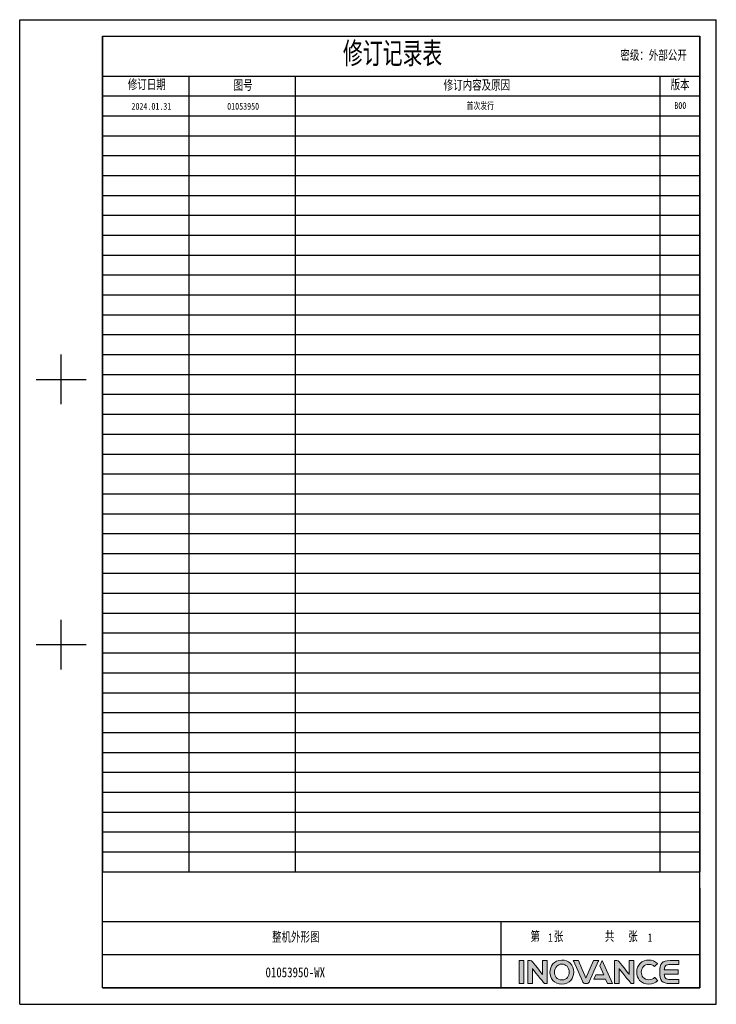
# Model space of a CAD drawing. Header units: millimetres. Extents: x 674 to 3111, y -226 to 595.
# Tile 2 of 47: x 1301 to 1882, y -226 to 595. Entities that reach past the tile are written whole.
import ezdxf
from ezdxf.enums import TextEntityAlignment as Align

# ---------------------------------------------------------------- set-up
doc = ezdxf.new("R2010")
doc.units = ezdxf.units.MM
doc.header["$LTSCALE"] = 30.734
doc.linetypes.add('DASHED', pattern=[0.2, 0.1, -0.1])
doc.layers.get('0').update_dxf_attribs({"linetype": 'CONTINUOUS'})
doc.layers.add('logo-蓝色', color=142, linetype='CONTINUOUS')
doc.layers.add('虚线', color=7, linetype='DASHED')
doc.styles.get("Standard").update_dxf_attribs({"font": 'txt', "width": 0.707})
doc.styles.add('仿宋体', font='STFANGSO.TTF', dxfattribs={"width": 0.8})

# ---------------------------------------------------------------- blocks, each defined once
blk = doc.blocks.new('1')
at = {"layer": 'logo-蓝色'}
h = blk.add_hatch(color=256, dxfattribs=at)
h.dxf.hatch_style = 1
edge = h.paths.add_edge_path()
edge.add_spline(control_points=[(5898.3, 153.2), (5898.3, 153.2), (5904.9, 153.2), (5904.9, 153.2), (5904.9, 153.2), (5904.9, 153.2), (5904.9, 186.6), (5904.9, 186.6), (5904.9, 186.6), (5904.9, 186.6), (5898.3, 186.6), (5898.3, 186.6), (5898.3, 186.6), (5898.3, 186.6), (5898.3, 153.2), (5898.3, 153.2)], knot_values=[0, 0, 0, 0, 0.25, 0.25, 0.25, 0.25, 0.5, 0.5, 0.5, 0.5, 0.75, 0.75, 0.75, 0.75, 1, 1, 1, 1], degree=3, periodic=1)
h = blk.add_hatch(color=256, dxfattribs=at)
h.dxf.hatch_style = 1
edge = h.paths.add_edge_path()
edge.add_spline(control_points=[(5932, 186.7), (5932, 186.7), (5932, 166.6), (5932, 166.6), (5932, 166.6), (5932, 166.6), (5917.3, 185.2), (5917.3, 185.2), (5917.3, 185.2), (5916.6, 186.1), (5915.6, 186.6), (5914.4, 186.6), (5914.4, 186.6), (5914.4, 186.6), (5910.8, 186.6), (5910.8, 186.6), (5910.8, 186.6), (5910.8, 186.6), (5910.8, 153.2), (5910.8, 153.2), (5910.8, 153.2), (5910.8, 153.2), (5917.4, 153.2), (5917.4, 153.2), (5917.4, 153.2), (5917.4, 153.2), (5917.4, 175.1), (5917.4, 175.1), (5917.4, 175.1), (5917.4, 175.1), (5934, 154.2), (5934, 154.2), (5934, 154.2), (5934.5, 153.6), (5935.2, 153.2), (5936, 153.2), (5936, 153.2), (5936, 153.2), (5938.7, 153.2), (5938.7, 153.2), (5938.7, 153.2), (5938.7, 153.2), (5938.7, 186.7), (5938.7, 186.7), (5938.7, 186.7), (5938.7, 186.7), (5932, 186.7), (5932, 186.7)], knot_values=[0, 0, 0, 0, 0.083333, 0.083333, 0.083333, 0.083333, 0.166667, 0.166667, 0.166667, 0.166667, 0.25, 0.25, 0.25, 0.25, 0.333333, 0.333333, 0.333333, 0.333333, 0.416667, 0.416667, 0.416667, 0.416667, 0.5, 0.5, 0.5, 0.5, 0.583333, 0.583333, 0.583333, 0.583333, 0.666667, 0.666667, 0.666667, 0.666667, 0.75, 0.75, 0.75, 0.75, 0.833333, 0.833333, 0.833333, 0.833333, 0.916667, 0.916667, 0.916667, 0.916667, 1, 1, 1, 1], degree=3, periodic=1)
h = blk.add_hatch(color=256, dxfattribs=at)
h.dxf.hatch_style = 1
edge = h.paths.add_edge_path(flags=16)
edge.add_spline(control_points=[(5952.6, 178.4), (5954.5, 180.3), (5957, 181.3), (5960.1, 181.3), (5960.1, 181.3), (5963.2, 181.3), (5965.7, 180.3), (5967.6, 178.4), (5967.6, 178.4), (5969.6, 176.3), (5970.8, 173.1), (5970.7, 169.7), (5970.7, 169.7), (5970.6, 164.4), (5967.8, 158.6), (5960.1, 158.6), (5960.1, 158.6), (5952.5, 158.6), (5949.6, 164.3), (5949.5, 169.7), (5949.5, 169.7), (5949.4, 173), (5950.5, 176.2), (5952.6, 178.4)], knot_values=[0, 0, 0, 0, 0.166667, 0.166667, 0.166667, 0.166667, 0.333333, 0.333333, 0.333333, 0.333333, 0.5, 0.5, 0.5, 0.5, 0.666667, 0.666667, 0.666667, 0.666667, 0.833333, 0.833333, 0.833333, 0.833333, 1, 1, 1, 1], degree=3, periodic=0)
edge = h.paths.add_edge_path()
edge.add_spline(control_points=[(5960.1, 187.3), (5948.3, 187.3), (5942.9, 178.2), (5942.9, 169.7), (5942.9, 169.7), (5942.9, 165.1), (5944.4, 160.9), (5947.1, 157.9), (5947.1, 157.9), (5950.2, 154.4), (5954.7, 152.5), (5960.1, 152.5), (5960.1, 152.5), (5965.5, 152.5), (5970, 154.4), (5973.1, 157.9), (5973.1, 157.9), (5975.7, 161), (5977.2, 165.2), (5977.3, 169.8), (5977.3, 169.8), (5977.3, 174.7), (5975.5, 179.4), (5972.3, 182.6), (5972.3, 182.6), (5969.3, 185.7), (5965, 187.3), (5960.1, 187.3)], knot_values=[0, 0, 0, 0, 0.142857, 0.142857, 0.142857, 0.142857, 0.285714, 0.285714, 0.285714, 0.285714, 0.428571, 0.428571, 0.428571, 0.428571, 0.571429, 0.571429, 0.571429, 0.571429, 0.714286, 0.714286, 0.714286, 0.714286, 0.857143, 0.857143, 0.857143, 0.857143, 1, 1, 1, 1], degree=3, periodic=0)
h = blk.add_hatch(color=256, dxfattribs=at)
h.dxf.hatch_style = 1
edge = h.paths.add_edge_path()
edge.add_spline(control_points=[(6006, 186.6), (6006, 186.6), (5995, 161.1), (5995, 161.1), (5995, 161.1), (5995, 161.1), (5984.1, 186.6), (5984.1, 186.6), (5984.1, 186.6), (5984.1, 186.6), (5976.7, 186.6), (5976.7, 186.6), (5976.7, 186.6), (5976.7, 186.6), (5990.7, 155.4), (5990.7, 155.4), (5990.7, 155.4), (5991.3, 154.1), (5992.5, 153.2), (5994, 153.2), (5994, 153.2), (5994, 153.2), (5994, 153.2), (5994, 153.2), (5994, 153.2), (5994, 153.2), (5996.1, 153.2), (5996.1, 153.2), (5996.1, 153.2), (5996.1, 153.2), (5996.1, 153.2), (5996.1, 153.2), (5996.1, 153.2), (5997.5, 153.2), (5998.8, 154.1), (5999.4, 155.4), (5999.4, 155.4), (5999.4, 155.4), (6013.4, 186.6), (6013.4, 186.6), (6013.4, 186.6), (6013.4, 186.6), (6006, 186.6), (6006, 186.6)], knot_values=[0, 0, 0, 0, 0.090909, 0.090909, 0.090909, 0.090909, 0.181818, 0.181818, 0.181818, 0.181818, 0.272727, 0.272727, 0.272727, 0.272727, 0.363636, 0.363636, 0.363636, 0.363636, 0.454545, 0.454545, 0.454545, 0.454545, 0.545455, 0.545455, 0.545455, 0.545455, 0.636364, 0.636364, 0.636364, 0.636364, 0.727273, 0.727273, 0.727273, 0.727273, 0.818182, 0.818182, 0.818182, 0.818182, 0.909091, 0.909091, 0.909091, 0.909091, 1, 1, 1, 1], degree=3, periodic=1)
h = blk.add_hatch(color=256, dxfattribs=at)
h.dxf.hatch_style = 1
edge = h.paths.add_edge_path()
edge.add_spline(control_points=[(6018.5, 186.6), (6018.5, 186.6), (6015.1, 178.9), (6015.1, 178.9), (6015.1, 178.9), (6015.1, 178.9), (6020.8, 165.7), (6020.8, 165.7), (6020.8, 165.7), (6020.8, 165.7), (6009.1, 165.7), (6009.1, 165.7), (6009.1, 165.7), (6009.1, 165.7), (6006.3, 159.5), (6006.3, 159.5), (6006.3, 159.5), (6006.3, 159.5), (6023.5, 159.5), (6023.5, 159.5), (6023.5, 159.5), (6023.5, 159.5), (6026.3, 153.2), (6026.3, 153.2), (6026.3, 153.2), (6026.3, 153.2), (6033.5, 153.2), (6033.5, 153.2), (6033.5, 153.2), (6033.5, 153.2), (6018.5, 186.6), (6018.5, 186.6)], knot_values=[0, 0, 0, 0, 0.125, 0.125, 0.125, 0.125, 0.25, 0.25, 0.25, 0.25, 0.375, 0.375, 0.375, 0.375, 0.5, 0.5, 0.5, 0.5, 0.625, 0.625, 0.625, 0.625, 0.75, 0.75, 0.75, 0.75, 0.875, 0.875, 0.875, 0.875, 1, 1, 1, 1], degree=3, periodic=1)
h = blk.add_hatch(color=256, dxfattribs=at)
h.dxf.hatch_style = 1
edge = h.paths.add_edge_path()
edge.add_spline(control_points=[(6057.5, 186.7), (6057.5, 186.7), (6057.5, 166.6), (6057.5, 166.6), (6057.5, 166.6), (6057.5, 166.6), (6042.8, 185.2), (6042.8, 185.2), (6042.8, 185.2), (6042.1, 186.1), (6041.1, 186.6), (6039.9, 186.6), (6039.9, 186.6), (6039.9, 186.6), (6036.3, 186.6), (6036.3, 186.6), (6036.3, 186.6), (6036.3, 186.6), (6036.3, 153.2), (6036.3, 153.2), (6036.3, 153.2), (6036.3, 153.2), (6042.9, 153.2), (6042.9, 153.2), (6042.9, 153.2), (6042.9, 153.2), (6042.9, 175.1), (6042.9, 175.1), (6042.9, 175.1), (6042.9, 175.1), (6059.5, 154.2), (6059.5, 154.2), (6059.5, 154.2), (6060, 153.6), (6060.7, 153.2), (6061.5, 153.2), (6061.5, 153.2), (6061.5, 153.2), (6064.1, 153.2), (6064.1, 153.2), (6064.1, 153.2), (6064.1, 153.2), (6064.1, 186.7), (6064.1, 186.7), (6064.1, 186.7), (6064.1, 186.7), (6057.5, 186.7), (6057.5, 186.7)], knot_values=[0, 0, 0, 0, 0.083333, 0.083333, 0.083333, 0.083333, 0.166667, 0.166667, 0.166667, 0.166667, 0.25, 0.25, 0.25, 0.25, 0.333333, 0.333333, 0.333333, 0.333333, 0.416667, 0.416667, 0.416667, 0.416667, 0.5, 0.5, 0.5, 0.5, 0.583333, 0.583333, 0.583333, 0.583333, 0.666667, 0.666667, 0.666667, 0.666667, 0.75, 0.75, 0.75, 0.75, 0.833333, 0.833333, 0.833333, 0.833333, 0.916667, 0.916667, 0.916667, 0.916667, 1, 1, 1, 1], degree=3, periodic=1)
h = blk.add_hatch(color=256, dxfattribs=at)
h.dxf.hatch_style = 1
edge = h.paths.add_edge_path()
edge.add_spline(control_points=[(6094.3, 162.1), (6092.3, 160), (6089.2, 158.8), (6086.2, 158.8), (6086.2, 158.8), (6078, 158.8), (6075.1, 164.4), (6075, 169.8), (6075, 169.8), (6075, 172.9), (6076.1, 175.9), (6078.2, 178), (6078.2, 178), (6080.1, 179.9), (6082.9, 181), (6086.2, 181), (6086.2, 181), (6089.2, 181), (6092, 179.9), (6094, 177.9), (6094, 177.9), (6094, 177.9), (6094.1, 177.8), (6094.1, 177.8), (6094.1, 177.8), (6094.1, 177.8), (6098.6, 182.1), (6098.6, 182.1), (6098.6, 182.1), (6098.6, 182.1), (6098.4, 182.2), (6098.4, 182.2), (6098.4, 182.2), (6095.1, 185.6), (6090.8, 187.3), (6086.2, 187.3), (6086.2, 187.3), (6081, 187.3), (6076.6, 185.7), (6073.4, 182.5), (6073.4, 182.5), (6070.3, 179.3), (6068.5, 174.7), (6068.5, 169.7), (6068.5, 169.7), (6068.5, 165.1), (6070, 160.9), (6072.7, 157.9), (6072.7, 157.9), (6075.8, 154.4), (6080.5, 152.5), (6086.2, 152.5), (6086.2, 152.5), (6091.2, 152.5), (6095.6, 154.2), (6098.9, 157.5), (6098.9, 157.5), (6098.9, 157.5), (6099, 157.6), (6099, 157.6), (6099, 157.6), (6099, 157.6), (6094.5, 162.2), (6094.5, 162.2), (6094.5, 162.2), (6094.5, 162.2), (6094.3, 162.1), (6094.3, 162.1)], knot_values=[0, 0, 0, 0, 0.058824, 0.058824, 0.058824, 0.058824, 0.117647, 0.117647, 0.117647, 0.117647, 0.176471, 0.176471, 0.176471, 0.176471, 0.235294, 0.235294, 0.235294, 0.235294, 0.294118, 0.294118, 0.294118, 0.294118, 0.352941, 0.352941, 0.352941, 0.352941, 0.411765, 0.411765, 0.411765, 0.411765, 0.470588, 0.470588, 0.470588, 0.470588, 0.529412, 0.529412, 0.529412, 0.529412, 0.588235, 0.588235, 0.588235, 0.588235, 0.647059, 0.647059, 0.647059, 0.647059, 0.705882, 0.705882, 0.705882, 0.705882, 0.764706, 0.764706, 0.764706, 0.764706, 0.823529, 0.823529, 0.823529, 0.823529, 0.882353, 0.882353, 0.882353, 0.882353, 0.941176, 0.941176, 0.941176, 0.941176, 1, 1, 1, 1], degree=3, periodic=0)
h = blk.add_hatch(color=256, dxfattribs=at)
h.dxf.hatch_style = 1
edge = h.paths.add_edge_path()
edge.add_spline(control_points=[(6116.9, 180.8), (6116.9, 180.8), (6129.4, 180.8), (6129.4, 180.8), (6129.4, 180.8), (6129.4, 180.8), (6129.4, 186.6), (6129.4, 186.6), (6129.4, 186.6), (6129.4, 186.6), (6116.7, 186.6), (6116.7, 186.6), (6116.7, 186.6), (6105.1, 186.6), (6101.9, 182.2), (6101.9, 170.3), (6101.9, 170.3), (6101.9, 170.3), (6101.9, 169.9), (6101.9, 169.9), (6101.9, 169.9), (6101.9, 169.9), (6101.9, 169.9), (6101.9, 169.9), (6101.9, 169.9), (6101.9, 169.9), (6101.9, 169.9), (6101.9, 169.9), (6101.9, 169.9), (6101.9, 169.9), (6101.9, 169.9), (6101.9, 169.9), (6101.9, 169.9), (6101.9, 169.9), (6101.9, 169.5), (6101.9, 169.5), (6101.9, 169.5), (6101.9, 157.7), (6105.1, 153.2), (6116.7, 153.2), (6116.7, 153.2), (6116.7, 153.2), (6129.4, 153.2), (6129.4, 153.2), (6129.4, 153.2), (6129.4, 153.2), (6129.4, 159), (6129.4, 159), (6129.4, 159), (6129.4, 159), (6116.9, 159), (6116.9, 159), (6116.9, 159), (6113.8, 159), (6111.5, 159.6), (6110.1, 161.2), (6110.1, 161.2), (6109, 162.5), (6108.5, 164.5), (6108.3, 166.8), (6108.3, 166.8), (6108.3, 166.8), (6128.3, 166.8), (6128.3, 166.8), (6128.3, 166.8), (6128.3, 166.8), (6128.3, 169.9), (6128.3, 169.9), (6128.3, 169.9), (6128.3, 169.9), (6128.3, 173), (6128.3, 173), (6128.3, 173), (6128.3, 173), (6108.3, 173), (6108.3, 173), (6108.3, 173), (6108.5, 175.4), (6109, 177.4), (6110.1, 178.7), (6110.1, 178.7), (6111.5, 180.3), (6113.8, 180.8), (6116.9, 180.8)], knot_values=[0, 0, 0, 0, 0.047619, 0.047619, 0.047619, 0.047619, 0.095238, 0.095238, 0.095238, 0.095238, 0.142857, 0.142857, 0.142857, 0.142857, 0.190476, 0.190476, 0.190476, 0.190476, 0.238095, 0.238095, 0.238095, 0.238095, 0.285714, 0.285714, 0.285714, 0.285714, 0.333333, 0.333333, 0.333333, 0.333333, 0.380952, 0.380952, 0.380952, 0.380952, 0.428571, 0.428571, 0.428571, 0.428571, 0.47619, 0.47619, 0.47619, 0.47619, 0.52381, 0.52381, 0.52381, 0.52381, 0.571429, 0.571429, 0.571429, 0.571429, 0.619048, 0.619048, 0.619048, 0.619048, 0.666667, 0.666667, 0.666667, 0.666667, 0.714286, 0.714286, 0.714286, 0.714286, 0.761905, 0.761905, 0.761905, 0.761905, 0.809524, 0.809524, 0.809524, 0.809524, 0.857143, 0.857143, 0.857143, 0.857143, 0.904762, 0.904762, 0.904762, 0.904762, 0.952381, 0.952381, 0.952381, 0.952381, 1, 1, 1, 1], degree=3, periodic=0)
for p, q in [((5175.4, 1549.2), (6183.7, 1549.2)), ((5175.4, 123.2), (5175.4, 1549.2)), ((6183.7, 123.2), (6183.7, 1549.2)), ((5295.4, 1525.2), (6159.6, 1525.2)), ((5295.4, 147.2), (5295.4, 1525.2)), ((5295.4, 1525.2), (5295.4, 315.3)), ((5295.4, 1525.2), (6159.6, 1525.2)), ((6159.6, 147.2), (6159.6, 1525.2)), ((6159.6, 1525.2), (6159.6, 315.3)), ((5295.4, 1467.6), (6159.6, 1467.6)), ((5295.4, 1438.8), (6159.6, 1438.8)), ((5235.4, 992.3), (5235.4, 1064.3)), ((5199.4, 1028.3), (5271.4, 1028.3)), ((5235.4, 608.2), (5235.4, 680.2)), ((5199.4, 644.2), (5271.4, 644.2)), ((6159.6, 291.3), (6159.6, 147.2)), ((5871.6, 195.2), (6159.6, 195.2)), ((5295.4, 147.2), (6159.6, 147.2)), ((5295.4, 147.2), (6159.6, 147.2)), ((5175.4, 123.2), (6183.7, 123.2))]:
    blk.add_line(p, q)
at = {"color": 2}
for p, q in [((5420.2, 1467.6), (5420.2, 315.3)), ((5573.9, 1467.6), (5573.9, 315.3)), ((6102, 1467.6), (6102, 315.3)), ((5295.4, 1410), (6159.6, 1410)), ((5295.4, 1381.2), (6159.6, 1381.2)), ((5295.4, 1352.4), (6159.6, 1352.4)), ((5295.4, 1323.6), (6159.6, 1323.6)), ((5295.4, 1294.8), (6159.6, 1294.8)), ((5295.4, 1265.9), (6159.6, 1265.9)), ((5295.4, 1237.1), (6159.6, 1237.1)), ((5295.4, 1208.3), (6159.6, 1208.3)), ((5295.4, 1179.5), (6159.6, 1179.5)), ((5295.4, 1150.7), (6159.6, 1150.7)), ((5295.4, 1121.9), (6159.6, 1121.9)), ((5295.4, 1093.1), (6159.6, 1093.1)), ((5295.4, 1064.3), (6159.6, 1064.3)), ((5295.4, 1035.5), (6159.6, 1035.5)), ((5295.4, 1006.7), (6159.6, 1006.7)), ((5295.4, 977.9), (6159.6, 977.9)), ((5295.4, 949.1), (6159.6, 949.1)), ((5295.4, 920.2), (6159.6, 920.2)), ((5295.4, 891.4), (6159.6, 891.4)), ((5295.4, 862.6), (6159.6, 862.6)), ((5295.4, 833.8), (6159.6, 833.8)), ((5295.4, 805), (6159.6, 805)), ((5295.4, 776.2), (6159.6, 776.2)), ((5295.4, 747.4), (6159.6, 747.4)), ((5295.4, 718.6), (6159.6, 718.6)), ((5295.4, 689.8), (6159.6, 689.8)), ((5295.4, 661), (6159.6, 661)), ((5295.4, 632.2), (6159.6, 632.2)), ((5295.4, 603.4), (6159.6, 603.4)), ((5295.4, 574.5), (6159.6, 574.5)), ((5295.4, 545.7), (6159.6, 545.7)), ((5295.4, 516.9), (6159.6, 516.9)), ((5295.4, 488.1), (6159.6, 488.1)), ((5295.4, 459.3), (6159.6, 459.3)), ((5295.4, 430.5), (6159.6, 430.5)), ((5295.4, 401.7), (6159.6, 401.7)), ((5295.4, 372.9), (6159.6, 372.9)), ((5295.4, 344.1), (6159.6, 344.1)), ((5295.4, 315.3), (6159.6, 315.3))]:
    blk.add_line(p, q, dxfattribs=at)
at = {"color": 2, "linetype": 'Continuous'}
for p, q in [((5295.4, 243.3), (6159.6, 243.3)), ((5295.4, 195.2), (5871.6, 195.2)), ((5583.5, 147.2), (5669.9, 147.2)), ((5669.9, 147.2), (5871.6, 147.2)), ((5943.6, 147.2), (6159.6, 147.2))]:
    blk.add_line(p, q, dxfattribs=at)
at = {"linetype": 'Continuous'}
for p, q in [((5871.6, 243.3), (5871.6, 195.2)), ((5871.6, 195.2), (5871.6, 147.2))]:
    blk.add_line(p, q, dxfattribs=at)
at = {"color": 7, "linetype": 'Continuous'}
blk.add_line((6159.6, 147.2), (5295.4, 147.2), dxfattribs=at)
at = {"layer": 'logo-蓝色', "lineweight": 9}
for points, knots in [([(5904.9, 186.6), (5904.9, 186.6), (5904.9, 186.6), (5898.3, 186.6), (5898.3, 186.6)], [0.5, 0.5, 0.5, 0.5, 0.5, 0.75, 0.75, 0.75, 0.75]), ([(5898.3, 186.6), (5898.3, 186.6), (5898.3, 186.6), (5898.3, 153.2), (5898.3, 153.2)], [0.75, 0.75, 0.75, 0.75, 0.75, 1, 1, 1, 1]), ([(5904.9, 153.2), (5904.9, 153.2), (5904.9, 153.2), (5904.9, 186.6), (5904.9, 186.6)], [0.25, 0.25, 0.25, 0.25, 0.25, 0.5, 0.5, 0.5, 0.5]), ([(5914.4, 186.6), (5914.4, 186.6), (5914.4, 186.6), (5910.8, 186.6), (5910.8, 186.6)], [0.25, 0.25, 0.25, 0.25, 0.25000001, 0.33333333, 0.33333333, 0.33333333, 0.33333333]), ([(5910.8, 186.6), (5910.8, 186.6), (5910.8, 186.6), (5910.8, 153.2), (5910.8, 153.2)], [0.33333333, 0.33333333, 0.33333333, 0.33333333, 0.33333334, 0.41666667, 0.41666667, 0.41666667, 0.41666667]), ([(5917.3, 185.2), (5917.3, 185.2), (5916.6, 186.1), (5915.6, 186.6), (5914.4, 186.6)], [0.16666667, 0.16666667, 0.16666667, 0.16666667, 0.16666668, 0.25, 0.25, 0.25, 0.25]), ([(5938.7, 186.7), (5938.7, 186.7), (5938.7, 186.7), (5932, 186.7), (5932, 186.7)], [0.91666667, 0.91666667, 0.91666667, 0.91666667, 0.91666668, 1, 1, 1, 1]), ([(5938.7, 153.2), (5938.7, 153.2), (5938.7, 153.2), (5938.7, 186.7), (5938.7, 186.7)], [0.83333333, 0.83333333, 0.83333333, 0.83333333, 0.83333334, 0.91666667, 0.91666667, 0.91666667, 0.91666667]), ([(5972.3, 182.6), (5972.3, 182.6), (5969.3, 185.7), (5965, 187.3), (5960.1, 187.3)], [0.8571429, 0.8571429, 0.8571429, 0.8571429, 0.8571429, 1, 1, 1, 1]), ([(5984.1, 186.6), (5984.1, 186.6), (5984.1, 186.6), (5976.7, 186.6), (5976.7, 186.6)], [0.18181818, 0.18181818, 0.18181818, 0.18181818, 0.18181819, 0.27272727, 0.27272727, 0.27272727, 0.27272727]), ([(5976.7, 186.6), (5976.7, 186.6), (5976.7, 186.6), (5990.7, 155.4), (5990.7, 155.4)], [0.27272727, 0.27272727, 0.27272727, 0.27272727, 0.27272728, 0.36363636, 0.36363636, 0.36363636, 0.36363636]), ([(5995, 161.1), (5995, 161.1), (5995, 161.1), (5984.1, 186.6), (5984.1, 186.6)], [0.09090909, 0.09090909, 0.09090909, 0.09090909, 0.0909091, 0.18181818, 0.18181818, 0.18181818, 0.18181818]), ([(5999.4, 155.4), (5999.4, 155.4), (5999.4, 155.4), (6013.4, 186.6), (6013.4, 186.6)], [0.81818182, 0.81818182, 0.81818182, 0.81818182, 0.81818183, 0.90909091, 0.90909091, 0.90909091, 0.90909091]), ([(6013.4, 186.6), (6013.4, 186.6), (6013.4, 186.6), (6006, 186.6), (6006, 186.6)], [0.90909091, 0.90909091, 0.90909091, 0.90909091, 0.90909092, 1, 1, 1, 1]), ([(6033.5, 153.2), (6033.5, 153.2), (6033.5, 153.2), (6018.5, 186.6), (6018.5, 186.6)], [0.875, 0.875, 0.875, 0.875, 0.875, 1, 1, 1, 1]), ([(6039.9, 186.6), (6039.9, 186.6), (6039.9, 186.6), (6036.3, 186.6), (6036.3, 186.6)], [0.25, 0.25, 0.25, 0.25, 0.25000001, 0.33333333, 0.33333333, 0.33333333, 0.33333333]), ([(6036.3, 186.6), (6036.3, 186.6), (6036.3, 186.6), (6036.3, 153.2), (6036.3, 153.2)], [0.33333333, 0.33333333, 0.33333333, 0.33333333, 0.33333334, 0.41666667, 0.41666667, 0.41666667, 0.41666667]), ([(6042.8, 185.2), (6042.8, 185.2), (6042.1, 186.1), (6041.1, 186.6), (6039.9, 186.6)], [0.16666667, 0.16666667, 0.16666667, 0.16666667, 0.16666668, 0.25, 0.25, 0.25, 0.25]), ([(6064.1, 186.7), (6064.1, 186.7), (6064.1, 186.7), (6057.5, 186.7), (6057.5, 186.7)], [0.91666667, 0.91666667, 0.91666667, 0.91666667, 0.91666668, 1, 1, 1, 1]), ([(6064.1, 153.2), (6064.1, 153.2), (6064.1, 153.2), (6064.1, 186.7), (6064.1, 186.7)], [0.83333333, 0.83333333, 0.83333333, 0.83333333, 0.83333334, 0.91666667, 0.91666667, 0.91666667, 0.91666667]), ([(6098.4, 182.2), (6098.4, 182.2), (6095.1, 185.6), (6090.8, 187.3), (6086.2, 187.3), (6086.2, 187.3), (6081, 187.3), (6076.6, 185.7), (6073.4, 182.5)], [0.4705882, 0.4705882, 0.4705882, 0.4705882, 0.4705882, 0.5294118, 0.5294118, 0.5294118, 0.5294118, 0.5882353, 0.5882353, 0.5882353, 0.5882353]), ([(6116.7, 186.6), (6116.7, 186.6), (6105.1, 186.6), (6101.9, 182.2), (6101.9, 170.3)], [0.14285714, 0.14285714, 0.14285714, 0.14285714, 0.14285715, 0.19047619, 0.19047619, 0.19047619, 0.19047619]), ([(6129.4, 186.6), (6129.4, 186.6), (6129.4, 186.6), (6116.7, 186.6), (6116.7, 186.6)], [0.0952381, 0.0952381, 0.0952381, 0.0952381, 0.09523811, 0.14285714, 0.14285714, 0.14285714, 0.14285714]), ([(6129.4, 180.8), (6129.4, 180.8), (6129.4, 180.8), (6129.4, 186.6), (6129.4, 186.6)], [0.04761905, 0.04761905, 0.04761905, 0.04761905, 0.04761906, 0.0952381, 0.0952381, 0.0952381, 0.0952381]), ([(5932, 166.6), (5932, 166.6), (5932, 166.6), (5917.3, 185.2), (5917.3, 185.2)], [0.08333333, 0.08333333, 0.08333333, 0.08333333, 0.08333334, 0.16666667, 0.16666667, 0.16666667, 0.16666667]), ([(5917.4, 153.2), (5917.4, 153.2), (5917.4, 153.2), (5917.4, 175.1), (5917.4, 175.1)], [0.5, 0.5, 0.5, 0.5, 0.50000001, 0.58333333, 0.58333333, 0.58333333, 0.58333333]), ([(5917.4, 175.1), (5917.4, 175.1), (5917.4, 175.1), (5934, 154.2), (5934, 154.2)], [0.58333333, 0.58333333, 0.58333333, 0.58333333, 0.58333334, 0.66666667, 0.66666667, 0.66666667, 0.66666667]), ([(5949.5, 169.7), (5949.5, 169.7), (5949.4, 173), (5950.5, 176.2), (5952.6, 178.4)], [0.8333333, 0.8333333, 0.8333333, 0.8333333, 0.8333333, 1, 1, 1, 1]), ([(5960.1, 181.3), (5960.1, 181.3), (5963.2, 181.3), (5965.7, 180.3), (5967.6, 178.4)], [0.1666667, 0.1666667, 0.1666667, 0.1666667, 0.1666667, 0.3333333, 0.3333333, 0.3333333, 0.3333333]), ([(5967.6, 178.4), (5967.6, 178.4), (5969.6, 176.3), (5970.8, 173.1), (5970.7, 169.7)], [0.3333333, 0.3333333, 0.3333333, 0.3333333, 0.3333333, 0.5, 0.5, 0.5, 0.5]), ([(5977.3, 169.8), (5977.3, 169.8), (5977.3, 174.7), (5975.5, 179.4), (5972.3, 182.6)], [0.7142857, 0.7142857, 0.7142857, 0.7142857, 0.7142857, 0.8571429, 0.8571429, 0.8571429, 0.8571429]), ([(6015.1, 178.9), (6015.1, 178.9), (6015.1, 178.9), (6020.8, 165.7), (6020.8, 165.7)], [0.125, 0.125, 0.125, 0.125, 0.125, 0.25, 0.25, 0.25, 0.25]), ([(6057.5, 166.6), (6057.5, 166.6), (6057.5, 166.6), (6042.8, 185.2), (6042.8, 185.2)], [0.08333333, 0.08333333, 0.08333333, 0.08333333, 0.08333334, 0.16666667, 0.16666667, 0.16666667, 0.16666667]), ([(6042.9, 153.2), (6042.9, 153.2), (6042.9, 153.2), (6042.9, 175.1), (6042.9, 175.1)], [0.5, 0.5, 0.5, 0.5, 0.50000001, 0.58333333, 0.58333333, 0.58333333, 0.58333333]), ([(6042.9, 175.1), (6042.9, 175.1), (6042.9, 175.1), (6059.5, 154.2), (6059.5, 154.2)], [0.58333333, 0.58333333, 0.58333333, 0.58333333, 0.58333334, 0.66666667, 0.66666667, 0.66666667, 0.66666667]), ([(6073.4, 182.5), (6073.4, 182.5), (6070.3, 179.3), (6068.5, 174.7), (6068.5, 169.7)], [0.58823529, 0.58823529, 0.58823529, 0.58823529, 0.5882353, 0.64705882, 0.64705882, 0.64705882, 0.64705882]), ([(6075, 169.8), (6075, 169.8), (6075, 172.9), (6076.1, 175.9), (6078.2, 178)], [0.11764706, 0.11764706, 0.11764706, 0.11764706, 0.11764707, 0.17647059, 0.17647059, 0.17647059, 0.17647059]), ([(6078.2, 178), (6078.2, 178), (6080.1, 179.9), (6082.9, 181), (6086.2, 181)], [0.17647059, 0.17647059, 0.17647059, 0.17647059, 0.1764706, 0.23529412, 0.23529412, 0.23529412, 0.23529412]), ([(6086.2, 181), (6086.2, 181), (6089.2, 181), (6092, 179.9), (6094, 177.9)], [0.23529412, 0.23529412, 0.23529412, 0.23529412, 0.23529413, 0.29411765, 0.29411765, 0.29411765, 0.29411765]), ([(6094, 177.9), (6094, 177.9), (6094, 177.9), (6094.1, 177.8), (6094.1, 177.8)], [0.29411765, 0.29411765, 0.29411765, 0.29411765, 0.29411766, 0.35294118, 0.35294118, 0.35294118, 0.35294118]), ([(6094.1, 177.8), (6094.1, 177.8), (6094.1, 177.8), (6098.6, 182.1), (6098.6, 182.1)], [0.35294118, 0.35294118, 0.35294118, 0.35294118, 0.35294119, 0.41176471, 0.41176471, 0.41176471, 0.41176471]), ([(6098.6, 182.1), (6098.6, 182.1), (6098.6, 182.1), (6098.4, 182.2), (6098.4, 182.2)], [0.41176471, 0.41176471, 0.41176471, 0.41176471, 0.41176472, 0.47058824, 0.47058824, 0.47058824, 0.47058824]), ([(6108.3, 173), (6108.3, 173), (6108.5, 175.4), (6109, 177.4), (6110.1, 178.7)], [0.9047619, 0.9047619, 0.9047619, 0.9047619, 0.90476191, 0.95238095, 0.95238095, 0.95238095, 0.95238095]), ([(6128.3, 173), (6128.3, 173), (6128.3, 173), (6108.3, 173), (6108.3, 173)], [0.85714286, 0.85714286, 0.85714286, 0.85714286, 0.85714287, 0.9047619, 0.9047619, 0.9047619, 0.9047619]), ([(6110.1, 178.7), (6110.1, 178.7), (6111.5, 180.3), (6113.8, 180.8), (6116.9, 180.8)], [0.95238095, 0.95238095, 0.95238095, 0.95238095, 0.95238096, 1, 1, 1, 1]), ([(6128.3, 169.9), (6128.3, 169.9), (6128.3, 169.9), (6128.3, 173), (6128.3, 173)], [0.80952381, 0.80952381, 0.80952381, 0.80952381, 0.80952382, 0.85714286, 0.85714286, 0.85714286, 0.85714286]), ([(5942.9, 169.7), (5942.9, 169.7), (5942.9, 165.1), (5944.4, 160.9), (5947.1, 157.9)], [0.1428571, 0.1428571, 0.1428571, 0.1428571, 0.1428572, 0.2857143, 0.2857143, 0.2857143, 0.2857143]), ([(5947.1, 157.9), (5947.1, 157.9), (5950.2, 154.4), (5954.7, 152.5), (5960.1, 152.5)], [0.2857143, 0.2857143, 0.2857143, 0.2857143, 0.2857143, 0.4285714, 0.4285714, 0.4285714, 0.4285714]), ([(5970.7, 169.7), (5970.7, 169.7), (5970.6, 164.4), (5967.8, 158.6), (5960.1, 158.6), (5960.1, 158.6), (5952.5, 158.6), (5949.6, 164.3), (5949.5, 169.7)], [0.5, 0.5, 0.5, 0.5, 0.5, 0.6666667, 0.6666667, 0.6666667, 0.6666667, 0.8333333, 0.8333333, 0.8333333, 0.8333333]), ([(5960.1, 152.5), (5960.1, 152.5), (5965.5, 152.5), (5970, 154.4), (5973.1, 157.9)], [0.4285714, 0.4285714, 0.4285714, 0.4285714, 0.4285714, 0.5714286, 0.5714286, 0.5714286, 0.5714286]), ([(5973.1, 157.9), (5973.1, 157.9), (5975.7, 161), (5977.2, 165.2), (5977.3, 169.8)], [0.5714286, 0.5714286, 0.5714286, 0.5714286, 0.5714286, 0.7142857, 0.7142857, 0.7142857, 0.7142857]), ([(6009.1, 165.7), (6009.1, 165.7), (6009.1, 165.7), (6006.3, 159.5), (6006.3, 159.5)], [0.375, 0.375, 0.375, 0.375, 0.375, 0.5, 0.5, 0.5, 0.5]), ([(6006.3, 159.5), (6006.3, 159.5), (6006.3, 159.5), (6023.5, 159.5), (6023.5, 159.5)], [0.5, 0.5, 0.5, 0.5, 0.5, 0.625, 0.625, 0.625, 0.625]), ([(6020.8, 165.7), (6020.8, 165.7), (6020.8, 165.7), (6009.1, 165.7), (6009.1, 165.7)], [0.25, 0.25, 0.25, 0.25, 0.25, 0.375, 0.375, 0.375, 0.375]), ([(6023.5, 159.5), (6023.5, 159.5), (6023.5, 159.5), (6026.3, 153.2), (6026.3, 153.2)], [0.625, 0.625, 0.625, 0.625, 0.625, 0.75, 0.75, 0.75, 0.75]), ([(6068.5, 169.7), (6068.5, 169.7), (6068.5, 165.1), (6070, 160.9), (6072.7, 157.9)], [0.64705882, 0.64705882, 0.64705882, 0.64705882, 0.64705883, 0.70588235, 0.70588235, 0.70588235, 0.70588235]), ([(6072.7, 157.9), (6072.7, 157.9), (6075.8, 154.4), (6080.5, 152.5), (6086.2, 152.5), (6086.2, 152.5), (6091.2, 152.5), (6095.6, 154.2), (6098.9, 157.5)], [0.7058824, 0.7058824, 0.7058824, 0.7058824, 0.7058824, 0.7647059, 0.7647059, 0.7647059, 0.7647059, 0.8235294, 0.8235294, 0.8235294, 0.8235294]), ([(6094.3, 162.1), (6092.3, 160), (6089.2, 158.8), (6086.2, 158.8), (6086.2, 158.8), (6078, 158.8), (6075.1, 164.4), (6075, 169.8)], [0, 0, 0, 0, 0.0588235, 0.0588235, 0.0588235, 0.0588235, 0.1176471, 0.1176471, 0.1176471, 0.1176471]), ([(6094.5, 162.2), (6094.5, 162.2), (6094.5, 162.2), (6094.3, 162.1), (6094.3, 162.1)], [0.94117647, 0.94117647, 0.94117647, 0.94117647, 0.94117648, 1, 1, 1, 1]), ([(6099, 157.6), (6099, 157.6), (6099, 157.6), (6094.5, 162.2), (6094.5, 162.2)], [0.88235294, 0.88235294, 0.88235294, 0.88235294, 0.88235295, 0.94117647, 0.94117647, 0.94117647, 0.94117647]), ([(6098.9, 157.5), (6098.9, 157.5), (6098.9, 157.5), (6099, 157.6), (6099, 157.6)], [0.82352941, 0.82352941, 0.82352941, 0.82352941, 0.82352942, 0.88235294, 0.88235294, 0.88235294, 0.88235294]), ([(6101.9, 170.3), (6101.9, 170.3), (6101.9, 170.3), (6101.9, 169.9), (6101.9, 169.9)], [0.19047619, 0.19047619, 0.19047619, 0.19047619, 0.1904762, 0.23809524, 0.23809524, 0.23809524, 0.23809524]), ([(6101.9, 169.9), (6101.9, 169.9), (6101.9, 169.9), (6101.9, 169.9), (6101.9, 169.9)], [0.23809524, 0.23809524, 0.23809524, 0.23809524, 0.23809525, 0.28571429, 0.28571429, 0.28571429, 0.28571429]), ([(6101.9, 169.9), (6101.9, 169.9), (6101.9, 169.9), (6101.9, 169.9), (6101.9, 169.9)], [0.28571429, 0.28571429, 0.28571429, 0.28571429, 0.2857143, 0.33333333, 0.33333333, 0.33333333, 0.33333333]), ([(6101.9, 169.9), (6101.9, 169.9), (6101.9, 169.9), (6101.9, 169.9), (6101.9, 169.9)], [0.33333333, 0.33333333, 0.33333333, 0.33333333, 0.33333334, 0.38095238, 0.38095238, 0.38095238, 0.38095238]), ([(6101.9, 169.9), (6101.9, 169.9), (6101.9, 169.9), (6101.9, 169.5), (6101.9, 169.5)], [0.38095238, 0.38095238, 0.38095238, 0.38095238, 0.38095239, 0.42857143, 0.42857143, 0.42857143, 0.42857143]), ([(6101.9, 169.5), (6101.9, 169.5), (6101.9, 157.7), (6105.1, 153.2), (6116.7, 153.2)], [0.42857143, 0.42857143, 0.42857143, 0.42857143, 0.42857144, 0.47619048, 0.47619048, 0.47619048, 0.47619048]), ([(6110.1, 161.2), (6110.1, 161.2), (6109, 162.5), (6108.5, 164.5), (6108.3, 166.8)], [0.66666667, 0.66666667, 0.66666667, 0.66666667, 0.66666668, 0.71428571, 0.71428571, 0.71428571, 0.71428571]), ([(6108.3, 166.8), (6108.3, 166.8), (6108.3, 166.8), (6128.3, 166.8), (6128.3, 166.8)], [0.71428571, 0.71428571, 0.71428571, 0.71428571, 0.71428572, 0.76190476, 0.76190476, 0.76190476, 0.76190476]), ([(6129.4, 159), (6129.4, 159), (6129.4, 159), (6116.9, 159), (6116.9, 159), (6116.9, 159), (6113.8, 159), (6111.5, 159.6), (6110.1, 161.2)], [0.57142857, 0.57142857, 0.57142857, 0.57142857, 0.57142858, 0.61904762, 0.61904762, 0.61904762, 0.61904763, 0.66666667, 0.66666667, 0.66666667, 0.66666667]), ([(6128.3, 166.8), (6128.3, 166.8), (6128.3, 166.8), (6128.3, 169.9), (6128.3, 169.9)], [0.76190476, 0.76190476, 0.76190476, 0.76190476, 0.76190477, 0.80952381, 0.80952381, 0.80952381, 0.80952381]), ([(6129.4, 153.2), (6129.4, 153.2), (6129.4, 153.2), (6129.4, 159), (6129.4, 159)], [0.52380952, 0.52380952, 0.52380952, 0.52380952, 0.52380953, 0.57142857, 0.57142857, 0.57142857, 0.57142857]), ([(5910.8, 153.2), (5910.8, 153.2), (5910.8, 153.2), (5917.4, 153.2), (5917.4, 153.2)], [0.41666667, 0.41666667, 0.41666667, 0.41666667, 0.41666668, 0.5, 0.5, 0.5, 0.5]), ([(5934, 154.2), (5934, 154.2), (5934.5, 153.6), (5935.2, 153.2), (5936, 153.2)], [0.66666667, 0.66666667, 0.66666667, 0.66666667, 0.66666668, 0.75, 0.75, 0.75, 0.75]), ([(5936, 153.2), (5936, 153.2), (5936, 153.2), (5938.7, 153.2), (5938.7, 153.2)], [0.75, 0.75, 0.75, 0.75, 0.75000001, 0.83333333, 0.83333333, 0.83333333, 0.83333333]), ([(5990.7, 155.4), (5990.7, 155.4), (5991.3, 154.1), (5992.5, 153.2), (5994, 153.2)], [0.36363636, 0.36363636, 0.36363636, 0.36363636, 0.36363637, 0.45454545, 0.45454545, 0.45454545, 0.45454545]), ([(5994, 153.2), (5994, 153.2), (5994, 153.2), (5994, 153.2), (5994, 153.2)], [0.45454545, 0.45454545, 0.45454545, 0.45454545, 0.45454546, 0.54545455, 0.54545455, 0.54545455, 0.54545455]), ([(5994, 153.2), (5994, 153.2), (5994, 153.2), (5996.1, 153.2), (5996.1, 153.2)], [0.54545455, 0.54545455, 0.54545455, 0.54545455, 0.54545456, 0.63636364, 0.63636364, 0.63636364, 0.63636364]), ([(5996.1, 153.2), (5996.1, 153.2), (5997.5, 153.2), (5998.8, 154.1), (5999.4, 155.4)], [0.72727273, 0.72727273, 0.72727273, 0.72727273, 0.72727274, 0.81818182, 0.81818182, 0.81818182, 0.81818182]), ([(5996.1, 153.2), (5996.1, 153.2), (5996.1, 153.2), (5996.1, 153.2), (5996.1, 153.2)], [0.63636364, 0.63636364, 0.63636364, 0.63636364, 0.63636365, 0.72727273, 0.72727273, 0.72727273, 0.72727273]), ([(6026.3, 153.2), (6026.3, 153.2), (6026.3, 153.2), (6033.5, 153.2), (6033.5, 153.2)], [0.75, 0.75, 0.75, 0.75, 0.75, 0.875, 0.875, 0.875, 0.875]), ([(6036.3, 153.2), (6036.3, 153.2), (6036.3, 153.2), (6042.9, 153.2), (6042.9, 153.2)], [0.41666667, 0.41666667, 0.41666667, 0.41666667, 0.41666668, 0.5, 0.5, 0.5, 0.5]), ([(6059.5, 154.2), (6059.5, 154.2), (6060, 153.6), (6060.7, 153.2), (6061.5, 153.2)], [0.66666667, 0.66666667, 0.66666667, 0.66666667, 0.66666668, 0.75, 0.75, 0.75, 0.75]), ([(6061.5, 153.2), (6061.5, 153.2), (6061.5, 153.2), (6064.1, 153.2), (6064.1, 153.2)], [0.75, 0.75, 0.75, 0.75, 0.75000001, 0.83333333, 0.83333333, 0.83333333, 0.83333333]), ([(6116.7, 153.2), (6116.7, 153.2), (6116.7, 153.2), (6129.4, 153.2), (6129.4, 153.2)], [0.47619048, 0.47619048, 0.47619048, 0.47619048, 0.47619049, 0.52380952, 0.52380952, 0.52380952, 0.52380952])]:
    blk.add_open_spline(points, degree=3, knots=knots, dxfattribs=at)
for points in [[(5932, 186.7), (5932, 186.7), (5932, 166.6), (5932, 166.6)], [(5960.1, 187.3), (5948.3, 187.3), (5942.9, 178.2), (5942.9, 169.7)], [(6006, 186.6), (6006, 186.6), (5995, 161.1), (5995, 161.1)], [(6018.5, 186.6), (6018.5, 186.6), (6015.1, 178.9), (6015.1, 178.9)], [(6057.5, 186.7), (6057.5, 186.7), (6057.5, 166.6), (6057.5, 166.6)], [(5952.6, 178.4), (5954.5, 180.3), (5957, 181.3), (5960.1, 181.3)], [(6116.9, 180.8), (6116.9, 180.8), (6129.4, 180.8), (6129.4, 180.8)], [(5898.3, 153.2), (5898.3, 153.2), (5904.9, 153.2), (5904.9, 153.2)]]:
    blk.add_open_spline(points, degree=3, dxfattribs=at)
at = {"linetype": 'Continuous', "lineweight": 0, "ltscale": 0.3, "style": '仿宋体', "width": 0.8}
for tag, height, p in [('编号', 38.4, (4637.9, 936.4)), ('版本', 38.4, (4637.9, 843)), ('编号', 14.4, (5574.2, 169.5))]:
    blk.add_attdef(tag, text='', height=height, dxfattribs=at).set_placement(p, align=Align.MIDDLE)

msp = doc.modelspace()

# ---------------------------------------------------------------- block references
ref = msp.add_blockref('1', (-1678.15, -296.57), dxfattribs=dict(xscale=0.575736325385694, yscale=0.575736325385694, zscale=0.575736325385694))
ref.add_attrib('编号', '01053950-WX', dxfattribs={"linetype": 'Continuous', "lineweight": 0, "ltscale": 0.3, "height": 8.2906, "style": '仿宋体', "width": 0.8}).set_placement((1531.14, -199.01), align=Align.MIDDLE)
ref.add_attrib('当前页', '1', dxfattribs={"linetype": 'Continuous', "lineweight": 0, "ltscale": 0.3, "height": 6.91, "width": 0.8}).set_placement((1743.79, -170.02), align=Align.MIDDLE)
ref.add_attrib('总页数', '1', dxfattribs={"linetype": 'Continuous', "lineweight": 0, "ltscale": 0.3, "height": 6.91, "width": 0.8}).set_placement((1826.72, -170.02), align=Align.MIDDLE)

# ---------------------------------------------------------------- texts
at = {"attachment_point": 1}
for s, width, insert, char_height in [('{\\fSimSun|b0|i0|c0|p2;2024.01.31}', 72.2933, (1394.61, 525.99), 5.7574), ('{\\fSimSun|b0|i0|c0|p2;01053950}', 72.2933, (1474.42, 526.06), 5.7574), ('首次发行', 72.2933, (1673.95, 526.48), 5.757), ('{\\fSimSun|b0|i0|c0|p2;B00}', 23.6117, (1847.04, 526.75), 5.7574)]:
    msp.add_mtext_dynamic_manual_height_columns(s, width=width, gutter_width=12.5, heights=[0], dxfattribs=dict(at, insert=insert, char_height=char_height))
at = {"layer": '虚线', "color": 2, "attachment_point": 1}
for s, width, insert, char_height in [('修订记录表', 187.2133, (1570.88, 576.49), 18), ('修订日期', 117.2576, (1391.56, 545.48), 8), ('图号', 117.2576, (1479.79, 544.88), 8), ('修订内容及原因', 117.2576, (1654.76, 544.96), 8), ('版本', 117.2576, (1843.9, 545.38), 8)]:
    msp.add_mtext_dynamic_manual_height_columns(s, width=width, gutter_width=12.5, heights=[0], dxfattribs=dict(at, insert=insert, char_height=char_height))
at = {"layer": '虚线', "insert": (1802.04, 569.89), "char_height": 8, "attachment_point": 1}
msp.add_mtext_dynamic_manual_height_columns('{\\f宋体|b0|i0|c134|p2;密级：外部公开}', width=105.1683, gutter_width=12.5, heights=[0], dxfattribs=at)
at = {"layer": '虚线', "color": 7, "char_height": 8, "attachment_point": 1}
for s, insert in [('{\\fSimSun|b0|i0|c134|p2;\\C2;第}   {\\fSimSun|b0|i0|c134|p2;\\C2;张}         {\\fSimSun|b0|i0|c134|p2;\\C2;共}   {\\fSimSun|b0|i0|c134|p2;\\C2;张}', (1727.11, -164.84)), ('{\\fSimSun|b1|i0|c134|p2;整机外形图}', (1511.78, -165.39))]:
    msp.add_mtext_dynamic_manual_height_columns(s, width=117.2576, gutter_width=12.5, heights=[0], dxfattribs=dict(at, insert=insert))

doc.saveas('drawing.dxf')
